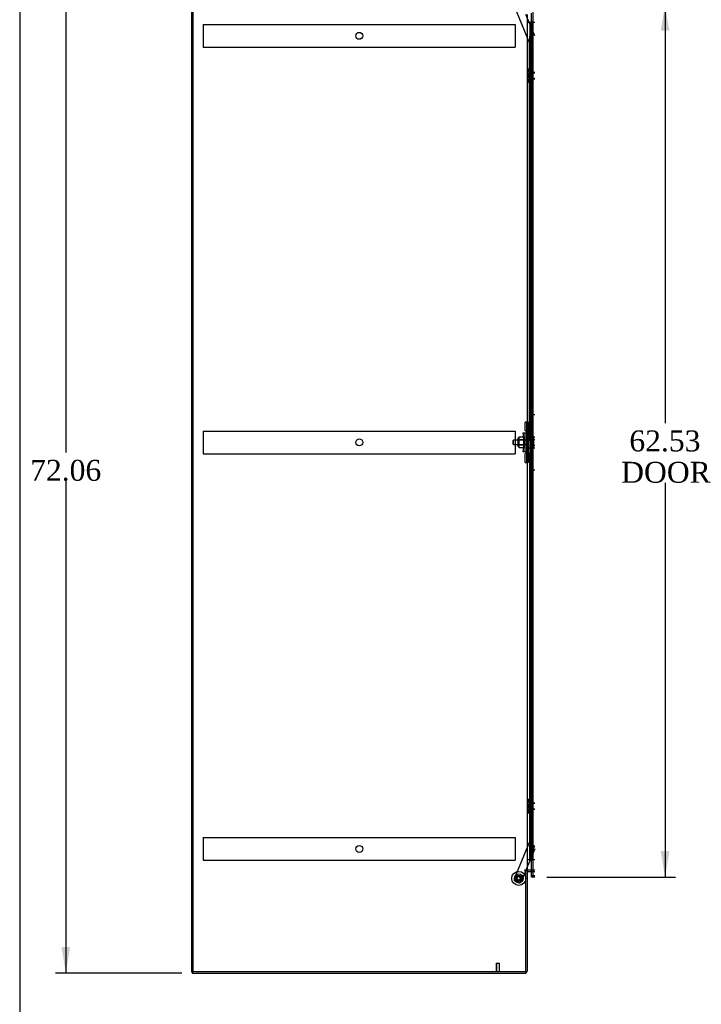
# Model space of a CAD drawing. Header units: inches. Extents: x 1 to 299, y -2 to 199.
# Tile 2 of 9: x 1 to 50, y 62 to 132. Entities that reach past the tile are written whole.
import ezdxf
from ezdxf.enums import TextEntityAlignment as Align
from ezdxf.lldxf.tags import DXFTag

# ---------------------------------------------------------------- set-up
doc = ezdxf.new("R2010")
doc.units = ezdxf.units.IN
doc.header["$MEASUREMENT"] = 0
for name, color, linetype in [('COM53964-2', 7, 'Continuous'), ('COM55523', 7, 'Continuous'), ('COM70763-3', 7, 'Continuous'), ('COM70838', 7, 'Continuous'), ('COM70839-3', 7, 'Continuous'), ('COM71202-3', 7, 'Continuous'), ('COM71203-5', 7, 'Continuous'), ('COM71205-8', 7, 'Continuous'), ('Default', 7, 'Continuous'), ('HAN86294', 7, 'Continuous'), ('HAN86294_NUT', 7, 'Continuous'), ('NTS18147', 7, 'Continuous'), ('ROL87452', 7, 'Continuous'), ('RVT17786', 7, 'Continuous'), ('RVT19000', 7, 'Continuous'), ('SPC87322', 7, 'Continuous'), ('STD26122', 7, 'Continuous'), ('STD26258', 7, 'Continuous'), ('WAF25376', 7, 'Continuous'), ('WAM30038', 7, 'Continuous')]:
    doc.layers.add(name, color=color, linetype=linetype)
doc.styles.add('SEACAD_Times_New_Roman', font='times.ttf')
tags = doc.linetypes.add('HIDDEN2', pattern=[0.1875, 0.125, -0.0625]).pattern_tags.tags
tags[6:7] = [DXFTag(74, 4), DXFTag(75, 0), DXFTag(340, '0'), DXFTag(46, 0.0), DXFTag(50, 0.0), DXFTag(44, 0.0), DXFTag(45, 0.0)]
tags[4:5] = [DXFTag(74, 4), DXFTag(75, 0), DXFTag(340, '0'), DXFTag(46, 0.0), DXFTag(50, 0.0), DXFTag(44, 0.0), DXFTag(45, 0.0)]
doc.dimstyles.new('HAMMOND_(STH_-_300x200)', dxfattribs={"dimtxt": 1.5, "dimasz": 1.875, "dimexe": 0.75, "dimexo": 0.75, "dimgap": 0.375, "dimtad": 0, "dimtih": 1, "dimtoh": 1, "dimzin": 0, "dimdsep": 46, "dimtxsty": 'SEACAD_Times_New_Roman', "dimblk1": '_SE_FILLED', "dimblk2": '_SE_FILLED', "dimsah": 1, "dimcen": 0.75, "dimadec": 0, "dimazin": 0, "dimtfac": 0.8, "dimtofl": 0, "dimtmove": 0, "dimatfit": 3, "dimfxl": 1, "dimtolj": 1, "dimtzin": 0, "dimarcsym": 0})

# ---------------------------------------------------------------- blocks, each defined once
blk = doc.blocks.new('SE4')
at = {"layer": 'COM53964-2', "color": 7, "linetype": 'HIDDEN2'}
for p, q in [((14.515, 132.04), (14.515, 131.902)), ((14.515, 132.04), (36.89, 132.04)), ((36.89, 132.04), (36.89, 131.902)), ((14.515, 131.902), (14.515, 130.553)), ((36.89, 131.902), (36.89, 130.553)), ((14.515, 130.553), (14.515, 130.415)), ((36.89, 130.553), (36.89, 130.415)), ((14.515, 130.415), (36.89, 130.415)), ((14.515, 102.91), (14.515, 102.772)), ((14.515, 102.91), (36.89, 102.91)), ((14.515, 102.772), (14.515, 101.423)), ((36.89, 102.91), (36.89, 102.772)), ((36.89, 102.772), (36.89, 101.423)), ((14.515, 101.423), (14.515, 101.285)), ((14.515, 101.285), (36.89, 101.285)), ((36.89, 101.423), (36.89, 101.285)), ((14.515, 73.78), (14.515, 73.642)), ((14.515, 73.78), (36.89, 73.78)), ((14.515, 73.642), (14.515, 72.293)), ((36.89, 73.78), (36.89, 73.642)), ((36.89, 73.642), (36.89, 72.293)), ((14.515, 72.293), (14.515, 72.155)), ((14.515, 72.155), (36.89, 72.155)), ((36.89, 72.293), (36.89, 72.155))]:
    blk.add_line(p, q, dxfattribs=at)
for centre in [(25.703, 131.228), (25.703, 102.098), (25.703, 72.968)]:
    blk.add_circle(centre, 0.25, dxfattribs=at)
at = {"layer": 'COM55523', "color": 7, "linetype": 'Continuous'}
for p, q in [((37.733, 132.205), (37.944, 132.205)), ((37.944, 132.205), (38.148, 132.205)), ((37.944, 131.205), (37.944, 132.205)), ((37.968, 132.214), (37.968, 132.24)), ((37.968, 132.24), (38.018, 132.24)), ((38.018, 132.214), (37.968, 132.214)), ((37.981, 132.214), (37.981, 132.205)), ((38.018, 132.24), (38.043, 132.24)), ((38.018, 132.214), (38.043, 132.214)), ((38.043, 132.24), (38.093, 132.24)), ((38.093, 132.214), (38.043, 132.214)), ((38.081, 132.205), (38.081, 132.214)), ((38.093, 132.24), (38.093, 132.214)), ((38.148, 132.205), (38.15, 132.205)), ((38.148, 131.205), (38.148, 132.205)), ((38.148, 131.205), (37.944, 131.205)), ((37.944, 130.205), (37.944, 131.205)), ((38.148, 131.205), (37.944, 131.205)), ((38.148, 130.205), (38.148, 131.205)), ((38.148, 130.205), (37.944, 130.205)), ((38.148, 130.205), (37.944, 130.205)), ((37.944, 129.205), (37.944, 130.205)), ((38.148, 129.205), (38.148, 130.205)), ((38.148, 129.205), (37.944, 129.205)), ((37.944, 128.205), (37.944, 129.205)), ((38.148, 129.205), (37.944, 129.205)), ((38.148, 128.205), (38.148, 129.205)), ((38.148, 128.205), (37.944, 128.205)), ((38.148, 128.205), (37.944, 128.205)), ((37.944, 127.205), (37.944, 128.205)), ((38.148, 127.205), (38.148, 128.205)), ((38.148, 127.205), (37.944, 127.205)), ((37.944, 126.205), (37.944, 127.205)), ((38.148, 127.205), (37.944, 127.205)), ((38.148, 126.205), (38.148, 127.205)), ((38.148, 126.205), (37.944, 126.205)), ((38.148, 126.205), (37.944, 126.205)), ((37.944, 125.205), (37.944, 126.205)), ((38.148, 125.205), (38.148, 126.205)), ((38.148, 125.205), (37.944, 125.205)), ((37.944, 124.205), (37.944, 125.205)), ((38.148, 125.205), (37.944, 125.205)), ((38.148, 124.205), (38.148, 125.205)), ((38.148, 124.205), (37.944, 124.205)), ((38.148, 124.205), (37.944, 124.205)), ((37.944, 123.205), (37.944, 124.205)), ((38.148, 123.205), (38.148, 124.205)), ((38.148, 123.205), (37.944, 123.205)), ((37.944, 122.205), (37.944, 123.205)), ((38.148, 123.205), (37.944, 123.205)), ((38.148, 122.205), (38.148, 123.205)), ((38.148, 122.205), (37.944, 122.205)), ((38.148, 122.205), (37.944, 122.205)), ((37.944, 121.205), (37.944, 122.205)), ((38.148, 121.205), (38.148, 122.205)), ((38.148, 121.205), (37.944, 121.205)), ((37.944, 120.205), (37.944, 121.205)), ((38.148, 121.205), (37.944, 121.205)), ((38.148, 120.205), (38.148, 121.205)), ((38.148, 120.205), (37.944, 120.205)), ((38.148, 120.205), (37.944, 120.205)), ((37.944, 119.205), (37.944, 120.205)), ((38.148, 119.205), (38.148, 120.205)), ((38.148, 119.205), (37.944, 119.205)), ((37.944, 118.205), (37.944, 119.205)), ((38.148, 119.205), (37.944, 119.205)), ((38.148, 118.205), (38.148, 119.205)), ((38.148, 118.205), (37.944, 118.205)), ((38.148, 118.205), (37.944, 118.205)), ((37.944, 117.205), (37.944, 118.205)), ((38.148, 117.205), (38.148, 118.205)), ((38.148, 117.205), (37.944, 117.205)), ((37.944, 116.205), (37.944, 117.205)), ((38.148, 117.205), (37.944, 117.205)), ((38.148, 116.205), (38.148, 117.205)), ((38.148, 116.205), (37.944, 116.205)), ((38.148, 116.205), (37.944, 116.205)), ((37.944, 115.205), (37.944, 116.205)), ((38.148, 115.205), (38.148, 116.205)), ((38.148, 115.205), (37.944, 115.205)), ((37.944, 114.205), (37.944, 115.205)), ((38.148, 115.205), (37.944, 115.205)), ((38.148, 114.205), (38.148, 115.205)), ((38.148, 114.205), (37.944, 114.205)), ((38.148, 114.205), (37.944, 114.205)), ((37.944, 113.205), (37.944, 114.205)), ((38.148, 113.205), (38.148, 114.205)), ((38.148, 113.205), (37.944, 113.205)), ((37.944, 112.205), (37.944, 113.205)), ((38.148, 113.205), (37.944, 113.205)), ((38.148, 112.205), (38.148, 113.205)), ((38.148, 112.205), (37.944, 112.205)), ((38.148, 112.205), (37.944, 112.205)), ((37.944, 111.205), (37.944, 112.205)), ((38.148, 111.205), (38.148, 112.205)), ((38.148, 111.205), (37.944, 111.205)), ((37.944, 110.205), (37.944, 111.205)), ((38.148, 111.205), (37.944, 111.205)), ((38.148, 110.205), (38.148, 111.205)), ((38.148, 110.205), (37.944, 110.205)), ((38.148, 110.205), (37.944, 110.205)), ((37.944, 109.205), (37.944, 110.205)), ((38.148, 109.205), (38.148, 110.205)), ((38.148, 109.205), (37.944, 109.205)), ((37.944, 108.205), (37.944, 109.205)), ((38.148, 109.205), (37.944, 109.205)), ((38.148, 108.205), (38.148, 109.205)), ((38.148, 108.205), (37.944, 108.205)), ((38.148, 108.205), (37.944, 108.205)), ((37.944, 107.205), (37.944, 108.205)), ((38.148, 107.205), (38.148, 108.205)), ((38.148, 107.205), (37.944, 107.205)), ((37.944, 106.205), (37.944, 107.205)), ((38.148, 107.205), (37.944, 107.205)), ((38.148, 106.205), (38.148, 107.205)), ((38.148, 106.205), (37.944, 106.205)), ((38.148, 106.205), (37.944, 106.205)), ((37.944, 105.205), (37.944, 106.205)), ((38.148, 105.205), (38.148, 106.205)), ((38.148, 105.205), (37.944, 105.205)), ((37.944, 104.205), (37.944, 105.205)), ((38.148, 105.205), (37.944, 105.205)), ((38.148, 104.205), (38.148, 105.205)), ((38.148, 104.205), (37.944, 104.205)), ((38.148, 104.205), (37.944, 104.205)), ((37.944, 103.205), (37.944, 104.205)), ((38.148, 103.205), (38.148, 104.205)), ((38.148, 103.205), (37.944, 103.205)), ((37.944, 102.205), (37.944, 103.205)), ((38.148, 103.205), (37.944, 103.205)), ((38.148, 102.205), (38.148, 103.205)), ((38.148, 102.205), (37.944, 102.205)), ((38.148, 102.205), (37.944, 102.205)), ((37.944, 101.205), (37.944, 102.205)), ((38.148, 101.205), (38.148, 102.205)), ((38.148, 101.205), (37.944, 101.205)), ((37.944, 100.205), (37.944, 101.205)), ((38.148, 101.205), (37.944, 101.205)), ((38.148, 100.205), (38.148, 101.205)), ((38.148, 100.205), (37.944, 100.205)), ((38.148, 100.205), (37.944, 100.205)), ((37.944, 99.205), (37.944, 100.205)), ((38.148, 99.205), (38.148, 100.205)), ((38.148, 99.205), (37.944, 99.205)), ((37.944, 98.205), (37.944, 99.205)), ((38.148, 99.205), (37.944, 99.205)), ((38.148, 98.205), (38.148, 99.205)), ((38.148, 98.205), (37.944, 98.205)), ((38.148, 98.205), (37.944, 98.205)), ((37.944, 97.205), (37.944, 98.205)), ((38.148, 97.205), (38.148, 98.205)), ((38.148, 97.205), (37.944, 97.205)), ((37.944, 96.205), (37.944, 97.205)), ((38.148, 97.205), (37.944, 97.205)), ((38.148, 96.205), (38.148, 97.205)), ((38.148, 96.205), (37.944, 96.205)), ((38.148, 96.205), (37.944, 96.205)), ((37.944, 95.205), (37.944, 96.205)), ((38.148, 95.205), (38.148, 96.205)), ((38.148, 95.205), (37.944, 95.205)), ((37.944, 94.205), (37.944, 95.205)), ((38.148, 95.205), (37.944, 95.205)), ((38.148, 94.205), (38.148, 95.205)), ((38.148, 94.205), (37.944, 94.205)), ((38.148, 94.205), (37.944, 94.205)), ((37.944, 93.205), (37.944, 94.205)), ((38.148, 93.205), (38.148, 94.205)), ((38.148, 93.205), (37.944, 93.205)), ((37.944, 92.205), (37.944, 93.205)), ((38.148, 93.205), (37.944, 93.205)), ((38.148, 92.205), (38.148, 93.205)), ((38.148, 92.205), (37.944, 92.205)), ((38.148, 92.205), (37.944, 92.205)), ((37.944, 91.205), (37.944, 92.205)), ((38.148, 91.205), (38.148, 92.205)), ((38.148, 91.205), (37.944, 91.205)), ((37.944, 90.205), (37.944, 91.205)), ((38.148, 91.205), (37.944, 91.205)), ((38.148, 90.205), (38.148, 91.205)), ((38.148, 90.205), (37.944, 90.205)), ((38.148, 90.205), (37.944, 90.205)), ((37.944, 89.205), (37.944, 90.205)), ((38.148, 89.205), (38.148, 90.205)), ((38.148, 89.205), (37.944, 89.205)), ((37.944, 88.205), (37.944, 89.205)), ((38.148, 89.205), (37.944, 89.205)), ((38.148, 88.205), (38.148, 89.205)), ((38.148, 88.205), (37.944, 88.205)), ((38.148, 88.205), (37.944, 88.205)), ((37.944, 87.205), (37.944, 88.205)), ((38.148, 87.205), (38.148, 88.205)), ((38.148, 87.205), (37.944, 87.205)), ((37.944, 86.205), (37.944, 87.205)), ((38.148, 87.205), (37.944, 87.205)), ((38.148, 86.205), (38.148, 87.205)), ((38.148, 86.205), (37.944, 86.205)), ((38.148, 86.205), (37.944, 86.205)), ((37.944, 85.205), (37.944, 86.205)), ((38.148, 85.205), (38.148, 86.205)), ((38.148, 85.205), (37.944, 85.205)), ((37.944, 84.205), (37.944, 85.205)), ((38.148, 85.205), (37.944, 85.205)), ((38.148, 84.205), (38.148, 85.205)), ((38.148, 84.205), (37.944, 84.205)), ((38.148, 84.205), (37.944, 84.205)), ((37.944, 83.205), (37.944, 84.205)), ((38.148, 83.205), (38.148, 84.205)), ((38.148, 83.205), (37.944, 83.205)), ((37.944, 82.205), (37.944, 83.205)), ((38.148, 83.205), (37.944, 83.205)), ((38.148, 82.205), (38.148, 83.205)), ((38.148, 82.205), (37.944, 82.205)), ((38.148, 82.205), (37.944, 82.205)), ((37.944, 81.205), (37.944, 82.205)), ((38.148, 81.205), (38.148, 82.205)), ((38.148, 81.205), (37.944, 81.205)), ((37.944, 80.205), (37.944, 81.205)), ((38.148, 81.205), (37.944, 81.205)), ((38.148, 80.205), (38.148, 81.205)), ((38.148, 80.205), (37.944, 80.205)), ((38.148, 80.205), (37.944, 80.205)), ((37.944, 79.205), (37.944, 80.205)), ((38.148, 79.205), (38.148, 80.205)), ((38.148, 79.205), (37.944, 79.205)), ((37.944, 78.205), (37.944, 79.205)), ((38.148, 79.205), (37.944, 79.205)), ((38.148, 78.205), (38.148, 79.205)), ((38.148, 78.205), (37.944, 78.205)), ((38.148, 78.205), (37.944, 78.205)), ((37.944, 77.205), (37.944, 78.205)), ((38.148, 77.205), (38.148, 78.205)), ((38.148, 77.205), (37.944, 77.205)), ((37.944, 76.205), (37.944, 77.205)), ((38.148, 77.205), (37.944, 77.205)), ((38.148, 76.205), (38.148, 77.205)), ((38.148, 76.205), (37.944, 76.205)), ((38.148, 76.205), (37.944, 76.205)), ((37.944, 75.205), (37.944, 76.205)), ((38.148, 75.205), (38.148, 76.205)), ((38.148, 75.205), (37.944, 75.205)), ((37.944, 74.205), (37.944, 75.205)), ((38.148, 75.205), (37.944, 75.205)), ((38.148, 74.205), (38.148, 75.205)), ((38.148, 74.205), (37.944, 74.205)), ((38.148, 74.205), (37.944, 74.205)), ((37.944, 73.205), (37.944, 74.205)), ((38.148, 73.205), (38.148, 74.205)), ((38.148, 73.205), (37.944, 73.205)), ((37.944, 72.205), (37.944, 73.205)), ((38.148, 73.205), (37.944, 73.205)), ((38.148, 72.205), (38.148, 73.205)), ((37.733, 72.205), (37.944, 72.205)), ((37.944, 72.205), (38.148, 72.205)), ((38.148, 72.205), (38.15, 72.205))]:
    blk.add_line(p, q, dxfattribs=at)
at = {"layer": 'COM55523', "color": 7, "linetype": 'HIDDEN2'}
for p, q in [((37.981, 132.205), (37.981, 72.205)), ((38.081, 72.205), (38.081, 132.205)), ((38.15, 132.205), (38.285, 132.205)), ((37.944, 131.205), (37.914, 131.205)), ((37.914, 131.205), (37.914, 130.205)), ((37.944, 130.205), (37.914, 130.205)), ((37.944, 129.205), (37.914, 129.205)), ((37.914, 129.205), (37.914, 128.205)), ((37.944, 128.205), (37.914, 128.205)), ((37.944, 127.205), (37.914, 127.205)), ((37.914, 127.205), (37.914, 126.205)), ((37.944, 126.205), (37.914, 126.205)), ((37.944, 125.205), (37.914, 125.205)), ((37.914, 125.205), (37.914, 124.205)), ((37.944, 124.205), (37.914, 124.205)), ((37.944, 123.205), (37.914, 123.205)), ((37.914, 123.205), (37.914, 122.205)), ((37.944, 122.205), (37.914, 122.205)), ((37.944, 121.205), (37.914, 121.205)), ((37.914, 121.205), (37.914, 120.205)), ((37.944, 120.205), (37.914, 120.205)), ((37.944, 119.205), (37.914, 119.205)), ((37.914, 119.205), (37.914, 118.205)), ((37.944, 118.205), (37.914, 118.205)), ((37.944, 117.205), (37.914, 117.205)), ((37.914, 117.205), (37.914, 116.205)), ((37.944, 116.205), (37.914, 116.205)), ((37.944, 115.205), (37.914, 115.205)), ((37.914, 115.205), (37.914, 114.205)), ((37.944, 114.205), (37.914, 114.205)), ((37.944, 113.205), (37.914, 113.205)), ((37.914, 113.205), (37.914, 112.205)), ((37.944, 112.205), (37.914, 112.205)), ((37.944, 111.205), (37.914, 111.205)), ((37.914, 111.205), (37.914, 110.205)), ((37.944, 110.205), (37.914, 110.205)), ((37.944, 109.205), (37.914, 109.205)), ((37.914, 109.205), (37.914, 108.205)), ((37.944, 108.205), (37.914, 108.205)), ((37.944, 107.205), (37.914, 107.205)), ((37.914, 107.205), (37.914, 106.205)), ((37.944, 106.205), (37.914, 106.205)), ((37.944, 105.205), (37.914, 105.205)), ((37.914, 105.205), (37.914, 104.205)), ((37.944, 104.205), (37.914, 104.205)), ((37.944, 103.205), (37.914, 103.205)), ((37.914, 103.205), (37.914, 102.205)), ((37.944, 102.205), (37.914, 102.205)), ((37.944, 101.205), (37.914, 101.205)), ((37.914, 101.205), (37.914, 100.205)), ((37.944, 100.205), (37.914, 100.205)), ((37.944, 99.205), (37.914, 99.205)), ((37.914, 99.205), (37.914, 98.205)), ((37.944, 98.205), (37.914, 98.205)), ((37.944, 97.205), (37.914, 97.205)), ((37.914, 97.205), (37.914, 96.205)), ((37.944, 96.205), (37.914, 96.205)), ((37.944, 95.205), (37.914, 95.205)), ((37.914, 95.205), (37.914, 94.205)), ((37.944, 94.205), (37.914, 94.205)), ((37.944, 93.205), (37.914, 93.205)), ((37.914, 93.205), (37.914, 92.205)), ((37.944, 92.205), (37.914, 92.205)), ((37.944, 91.205), (37.914, 91.205)), ((37.914, 91.205), (37.914, 90.205)), ((37.944, 90.205), (37.914, 90.205)), ((37.944, 89.205), (37.914, 89.205)), ((37.914, 89.205), (37.914, 88.205)), ((37.944, 88.205), (37.914, 88.205)), ((37.944, 87.205), (37.914, 87.205)), ((37.914, 87.205), (37.914, 86.205)), ((37.944, 86.205), (37.914, 86.205)), ((37.944, 85.205), (37.914, 85.205)), ((37.914, 85.205), (37.914, 84.205)), ((37.944, 84.205), (37.914, 84.205)), ((37.944, 83.205), (37.914, 83.205)), ((37.914, 83.205), (37.914, 82.205)), ((37.944, 82.205), (37.914, 82.205)), ((37.944, 81.205), (37.914, 81.205)), ((37.914, 81.205), (37.914, 80.205)), ((37.944, 80.205), (37.914, 80.205)), ((37.944, 79.205), (37.914, 79.205)), ((37.914, 79.205), (37.914, 78.205)), ((37.944, 78.205), (37.914, 78.205)), ((37.944, 77.205), (37.914, 77.205)), ((37.914, 77.205), (37.914, 76.205)), ((37.944, 76.205), (37.914, 76.205)), ((37.944, 75.205), (37.914, 75.205)), ((37.914, 75.205), (37.914, 74.205)), ((37.944, 74.205), (37.914, 74.205)), ((37.944, 73.205), (37.914, 73.205)), ((37.914, 73.205), (37.914, 72.205)), ((38.15, 72.205), (38.285, 72.205))]:
    blk.add_line(p, q, dxfattribs=at)
at = {"layer": 'COM70763-3', "color": 7, "linetype": 'Continuous'}
for p, q in [((13.673, 136.031), (13.673, 64.161)), ((13.673, 64.161), (13.733, 64.161))]:
    blk.add_line(p, q, dxfattribs=at)
at = {"layer": 'COM70763-3', "color": 7, "linetype": 'HIDDEN2'}
blk.add_line((13.768, 136.031), (13.768, 64.161), dxfattribs=at)
at = {"layer": 'COM70838', "color": 7, "linetype": 'HIDDEN2'}
for p, q in [((37.718, 103.543), (37.843, 103.543)), ((37.718, 103.418), (37.718, 103.543)), ((37.718, 100.793), (37.718, 103.418)), ((37.843, 103.543), (37.843, 103.418)), ((37.843, 100.793), (37.843, 103.418)), ((37.431, 102.793), (37.601, 102.793)), ((37.431, 102.793), (37.531, 102.105)), ((37.601, 101.418), (37.601, 102.793)), ((37.601, 102.793), (37.704, 102.793)), ((37.531, 102.105), (37.431, 101.418)), ((37.601, 101.418), (37.431, 101.418)), ((37.714, 101.418), (37.601, 101.418)), ((37.718, 100.668), (37.718, 100.793)), ((37.843, 100.668), (37.718, 100.668)), ((37.843, 100.793), (37.843, 100.668))]:
    blk.add_line(p, q, dxfattribs=at)
for centre, start, end in [((37.601, 102.848), 331.96016, 0), ((37.601, 101.39), 0, 13.54456)]:
    blk.add_arc(centre, 0.117, start, end, dxfattribs=at)
at = {"layer": 'COM70839-3', "color": 7, "linetype": 'HIDDEN2'}
for p, q in [((37.918, 130.733), (36.818, 133.39)), ((38.285, 131.236), (37.657, 132.751)), ((37.904, 102.856), (37.918, 130.733)), ((37.974, 102.968), (37.975, 103.981)), ((38.1, 104.106), (38.285, 104.106)), ((37.904, 101.355), (37.918, 73.477)), ((37.975, 100.23), (37.974, 101.243)), ((38.285, 100.105), (38.1, 100.105)), ((37.918, 73.477), (36.818, 70.821)), ((38.285, 72.975), (37.65, 71.441)), ((37.637, 71.411), (37.309, 70.618)), ((37.146, 70.55), (36.886, 70.658))]:
    blk.add_line(p, q, dxfattribs=at)
at = {"layer": 'COM70839-3', "color": 7, "linetype": 'Continuous'}
blk.add_line((37.65, 71.441), (37.637, 71.411), dxfattribs=at)
at = {"layer": 'COM70839-3', "color": 7, "linetype": 'HIDDEN2'}
blk.add_circle((37.138, 70.858), 0.129, dxfattribs=at)
for centre, start, end in [((38.1, 103.981), 89.97251, 179.97251), ((37.849, 102.968), 296.07639, 359.97251), ((37.849, 101.243), 0.02749, 63.92361), ((38.1, 100.23), 180.02749, 270.02749), ((36.934, 70.773), 157.51549, 247.51549), ((37.193, 70.666), 247.51549, 337.51549)]:
    blk.add_arc(centre, 0.125, start, end, dxfattribs=at)
at = {"layer": 'COM71202-3', "color": 7, "linetype": 'Continuous'}
for p, q in [((38.15, 133.376), (38.15, 71.034)), ((38.045, 71.034), (38.045, 71.346)), ((38.045, 70.939), (38.045, 71.034)), ((38.285, 71.034), (38.045, 71.034)), ((38.15, 71.034), (38.045, 71.034)), ((38.285, 70.939), (38.045, 70.939)), ((38.15, 71.034), (38.285, 71.034))]:
    blk.add_line(p, q, dxfattribs=at)
at = {"layer": 'COM71202-3', "color": 7, "linetype": 'HIDDEN2'}
blk.add_line((38.045, 71.346), (38.045, 132.846), dxfattribs=at)
at = {"layer": 'COM71203-5', "color": 7, "linetype": 'Continuous'}
for p, q in [((13.733, 64.161), (13.733, 136.031)), ((37.733, 132.751), (37.733, 71.441)), ((37.59, 71.441), (37.56, 71.441)), ((37.56, 71.411), (37.638, 71.411)), ((37.733, 71.441), (37.59, 71.441)), ((37.638, 64.161), (37.638, 71.411)), ((37.733, 71.441), (37.781, 71.441)), ((38.15, 71.441), (37.781, 71.441)), ((37.638, 64.161), (13.733, 64.161))]:
    blk.add_line(p, q, dxfattribs=at)
at = {"layer": 'COM71203-5', "color": 7, "linetype": 'HIDDEN2'}
blk.add_line((38.285, 71.441), (38.15, 71.441), dxfattribs=at)
at = {"layer": 'COM71203-5', "color": 7, "linetype": 'Continuous'}
blk.add_arc((37.56, 71.426), 0.015, 90, 270, dxfattribs=at)
at = {"layer": 'COM71205-8', "color": 7, "linetype": 'Continuous'}
for p, q in [((37.638, 71.411), (37.733, 71.411)), ((37.733, 71.411), (37.733, 64.209)), ((37.781, 71.346), (38.15, 71.346)), ((13.733, 64.161), (13.733, 64.066)), ((13.733, 64.066), (37.59, 64.066))]:
    blk.add_line(p, q, dxfattribs=at)
at = {"layer": 'COM71205-8', "color": 7, "linetype": 'HIDDEN2'}
blk.add_line((38.15, 71.346), (38.285, 71.346), dxfattribs=at)
at = {"layer": 'COM71205-8', "color": 7, "linetype": 'Continuous'}
for centre, radius, start, end in [((37.781, 71.298), 0.143, 90, 127.79488), ((37.781, 71.298), 0.048, 90, 180), ((37.59, 64.209), 0.143, 270, 0)]:
    blk.add_arc(centre, radius, start, end, dxfattribs=at)
at = {"layer": 'COM71205-8', "color": 7, "linetype": 'HIDDEN2'}
blk.add_arc((37.59, 64.209), 0.048, 270, 0, dxfattribs=at)
at = {"layer": 'HAN86294', "color": 7, "linetype": 'HIDDEN2'}
for p, q in [((38.218, 102.305), (38.218, 102.501)), ((38.218, 102.501), (38.285, 102.501)), ((38.218, 101.906), (38.218, 102.305)), ((38.218, 102.305), (38.285, 102.305)), ((36.758, 102.265), (36.728, 102.235)), ((36.728, 101.975), (36.728, 102.235)), ((36.728, 101.975), (36.758, 101.945)), ((36.758, 101.945), (36.758, 102.265)), ((37.718, 102.265), (36.758, 102.265)), ((36.758, 101.945), (37.718, 101.945)), ((38.093, 102.265), (38.218, 102.265)), ((38.093, 102.105), (38.093, 102.265)), ((38.093, 101.945), (38.093, 102.105)), ((38.093, 101.945), (38.218, 101.945)), ((38.218, 101.71), (38.218, 101.906)), ((38.218, 101.906), (38.285, 101.906)), ((38.218, 101.71), (38.285, 101.71))]:
    blk.add_line(p, q, dxfattribs=at)
at = {"layer": 'HAN86294_NUT', "color": 7, "linetype": 'HIDDEN2'}
for p, q in [((37.096, 101.803), (37.096, 102.408)), ((37.176, 102.438), (37.126, 102.438)), ((37.176, 102.489), (37.501, 102.489)), ((37.176, 102.393), (37.176, 102.489)), ((37.176, 102.297), (37.176, 102.393)), ((37.176, 102.297), (37.501, 102.297)), ((37.176, 102.105), (37.176, 102.297)), ((37.501, 102.297), (37.501, 102.489)), ((37.501, 101.913), (37.501, 102.297)), ((37.126, 101.773), (37.176, 101.773)), ((37.176, 101.913), (37.176, 102.105)), ((37.176, 101.913), (37.501, 101.913)), ((37.176, 101.817), (37.176, 101.913)), ((37.176, 101.721), (37.176, 101.817)), ((37.176, 101.721), (37.501, 101.721)), ((37.501, 101.721), (37.501, 101.913))]:
    blk.add_line(p, q, dxfattribs=at)
for centre, start, end in [((37.126, 102.408), 90, 180), ((37.126, 101.803), 180, 270)]:
    blk.add_arc(centre, 0.03, start, end, dxfattribs=at)
at = {"layer": 'NTS18147', "color": 7, "linetype": 'HIDDEN2'}
for p, q in [((37.792, 128.777), (37.792, 128.723)), ((37.854, 128.872), (37.854, 128.876)), ((37.917, 128.876), (37.854, 128.876)), ((37.854, 128.872), (37.917, 128.872)), ((37.854, 128.683), (37.854, 128.565)), ((37.917, 128.683), (37.854, 128.683)), ((37.854, 128.565), (37.917, 128.565)), ((37.917, 128.872), (37.917, 128.876)), ((37.917, 128.683), (37.917, 128.872)), ((37.917, 128.565), (37.917, 128.683)), ((38.285, 128.596), (37.917, 128.596)), ((37.917, 128.188), (37.917, 128.565)), ((37.792, 128.03), (37.792, 127.975)), ((37.854, 128.188), (37.854, 128.07)), ((37.917, 128.188), (37.854, 128.188)), ((37.854, 128.07), (37.917, 128.07)), ((37.854, 127.881), (37.854, 127.876)), ((37.917, 127.881), (37.854, 127.881)), ((37.854, 127.876), (37.917, 127.876)), ((37.917, 128.07), (37.917, 128.188)), ((37.917, 128.156), (38.285, 128.156)), ((37.917, 127.881), (37.917, 128.07)), ((37.917, 127.881), (37.917, 127.876)), ((37.792, 76.435), (37.792, 76.381)), ((37.854, 76.53), (37.854, 76.534)), ((37.917, 76.534), (37.854, 76.534)), ((37.854, 76.53), (37.917, 76.53)), ((37.854, 76.341), (37.854, 76.223)), ((37.917, 76.341), (37.854, 76.341)), ((37.854, 76.223), (37.917, 76.223)), ((37.917, 76.53), (37.917, 76.534)), ((37.917, 76.341), (37.917, 76.53)), ((37.917, 76.223), (37.917, 76.341)), ((38.285, 76.254), (37.917, 76.254)), ((37.917, 75.846), (37.917, 76.223)), ((37.792, 75.688), (37.792, 75.633)), ((37.854, 75.846), (37.854, 75.728)), ((37.917, 75.846), (37.854, 75.846)), ((37.854, 75.728), (37.917, 75.728)), ((37.854, 75.539), (37.854, 75.534)), ((37.917, 75.539), (37.854, 75.539)), ((37.854, 75.534), (37.917, 75.534)), ((37.917, 75.728), (37.917, 75.846)), ((37.917, 75.814), (38.285, 75.814)), ((37.917, 75.539), (37.917, 75.728)), ((37.917, 75.539), (37.917, 75.534))]:
    blk.add_line(p, q, dxfattribs=at)
for centre in [(38.11, 128.376), (38.11, 76.034)]:
    blk.add_arc(centre, 0.318, 143.63381, 216.36619, dxfattribs=at)
for centre, start_param, end_param in [((38.11, 128.777), 2.506883, 3.776302), ((38.11, 128.723), 3.141593, 3.776302), ((38.11, 127.975), 2.506883, 3.776302), ((38.11, 128.03), 2.506883, 3.141593), ((38.11, 76.435), 2.506883, 3.776302), ((38.11, 76.381), 3.141593, 3.776302), ((38.11, 75.633), 2.506883, 3.776302), ((38.11, 75.688), 2.506883, 3.141593)]:
    blk.add_ellipse(centre, major_axis=(0.318, 0), ratio=0.5, start_param=start_param, end_param=end_param, dxfattribs=at)
at = {"layer": 'ROL87452', "color": 7, "linetype": 'HIDDEN2'}
blk.add_circle((37.138, 70.858), 0.5, dxfattribs=at)
at = {"layer": 'RVT17786', "color": 7, "linetype": 'HIDDEN2'}
for radius in [0.217, 0.125]:
    blk.add_circle((37.138, 70.858), radius, dxfattribs=at)
at = {"layer": 'RVT19000', "color": 7, "linetype": 'HIDDEN2'}
for p, q in [((37.605, 102.918), (37.605, 103.543)), ((37.718, 103.543), (37.605, 103.543)), ((37.718, 103.543), (37.718, 103.543)), ((37.843, 103.426), (37.718, 103.426)), ((37.718, 103.036), (37.843, 103.036)), ((38.055, 103.371), (37.843, 103.371)), ((37.843, 103.09), (38.055, 103.09)), ((38.055, 103.09), (38.055, 103.371)), ((37.605, 102.918), (37.718, 102.918)), ((37.605, 100.667), (37.605, 101.292)), ((37.718, 101.292), (37.605, 101.292)), ((37.843, 101.175), (37.718, 101.175)), ((38.055, 101.12), (37.843, 101.12)), ((38.055, 100.839), (38.055, 101.12)), ((37.605, 100.667), (37.718, 100.667)), ((37.718, 100.785), (37.843, 100.785)), ((37.718, 100.667), (37.718, 100.668)), ((37.843, 100.839), (38.055, 100.839))]:
    blk.add_line(p, q, dxfattribs=at)
at = {"layer": 'SPC87322', "color": 7, "linetype": 'HIDDEN2'}
for p, q in [((37.718, 102.343), (37.843, 102.343)), ((37.718, 102.333), (37.843, 102.333)), ((38.218, 102.498), (37.843, 102.498)), ((37.718, 101.878), (37.843, 101.878)), ((37.718, 101.868), (37.843, 101.868)), ((37.843, 101.713), (38.218, 101.713))]:
    blk.add_line(p, q, dxfattribs=at)
at = {"layer": 'STD26122', "color": 7, "linetype": 'HIDDEN2'}
for p, q in [((37.86, 128.561), (37.825, 128.526)), ((37.825, 128.226), (37.825, 128.526)), ((37.86, 128.561), (37.86, 128.191)), ((38.285, 128.561), (37.86, 128.561)), ((37.825, 128.226), (37.86, 128.191)), ((37.86, 128.191), (38.285, 128.191)), ((37.86, 76.219), (37.825, 76.184)), ((37.86, 76.219), (37.86, 75.849)), ((38.285, 76.219), (37.86, 76.219)), ((37.825, 75.884), (37.825, 76.184)), ((37.825, 75.884), (37.86, 75.849)), ((37.86, 75.849), (38.285, 75.849))]:
    blk.add_line(p, q, dxfattribs=at)
at = {"layer": 'STD26258', "color": 7, "linetype": 'HIDDEN2'}
for p, q in [((38.2, 72.909), (38.2, 73.159)), ((38.285, 73.159), (38.2, 73.159)), ((38.2, 73.129), (38.285, 73.129)), ((38.2, 72.94), (38.285, 72.94)), ((38.2, 72.909), (38.285, 72.909)), ((35.513, 64.786), (35.763, 64.786)), ((35.513, 64.786), (35.513, 64.193)), ((35.543, 64.786), (35.543, 64.193)), ((35.732, 64.786), (35.732, 64.193)), ((35.763, 64.193), (35.763, 64.786)), ((35.481, 64.193), (35.794, 64.193)), ((35.481, 64.193), (35.481, 64.161)), ((35.794, 64.161), (35.794, 64.193))]:
    blk.add_line(p, q, dxfattribs=at)
at = {"layer": 'WAF25376', "color": 7, "linetype": 'HIDDEN2'}
for radius in [0.315, 0.14]:
    blk.add_circle((37.138, 70.858), radius, dxfattribs=at)
at = {"layer": 'WAM30038', "color": 7, "linetype": 'HIDDEN2'}
for p, q in [((38.042, 128.001), (38.042, 128.751)), ((38.066, 128.751), (38.042, 128.751)), ((38.066, 128.001), (38.066, 128.751)), ((38.081, 128.558), (38.114, 128.537)), ((38.13, 128.55), (38.085, 128.578)), ((38.085, 128.554), (38.13, 128.525)), ((38.114, 128.537), (38.13, 128.55)), ((38.13, 128.605), (38.13, 128.55)), ((38.13, 128.525), (38.13, 128.394)), ((38.042, 128.001), (38.066, 128.001)), ((38.13, 128.394), (38.085, 128.394)), ((38.085, 128.359), (38.13, 128.359)), ((38.13, 128.227), (38.085, 128.199)), ((38.085, 128.174), (38.13, 128.203)), ((38.114, 128.215), (38.086, 128.198)), ((38.13, 128.203), (38.114, 128.215)), ((38.13, 128.359), (38.13, 128.227)), ((38.13, 128.203), (38.13, 128.148)), ((38.042, 76.409), (38.042, 75.659)), ((38.066, 76.409), (38.042, 76.409)), ((38.066, 76.409), (38.066, 75.659)), ((38.129, 76.208), (38.085, 76.236)), ((38.085, 76.212), (38.129, 76.183)), ((38.098, 76.205), (38.114, 76.195)), ((38.114, 76.195), (38.129, 76.208)), ((38.129, 76.263), (38.129, 76.208)), ((38.042, 75.659), (38.066, 75.659)), ((38.129, 76.052), (38.085, 76.052)), ((38.085, 76.017), (38.129, 76.017)), ((38.129, 75.885), (38.085, 75.857)), ((38.085, 75.832), (38.129, 75.861)), ((38.114, 75.873), (38.086, 75.856)), ((38.129, 75.861), (38.114, 75.873)), ((38.129, 76.183), (38.129, 76.052)), ((38.129, 76.017), (38.129, 75.885)), ((38.129, 75.861), (38.129, 75.806))]:
    blk.add_line(p, q, dxfattribs=at)
for centre, radius, start, end in [((38.653, 129.282), 0.854, 226.55474, 228.29011), ((38.084, 128.376), 0.0182, 87.1609, 177.99424), ((38.084, 128.377), 0.0181, 181.77183, 273.07302), ((38.65, 127.473), 0.85, 131.70584, 133.44931), ((38.653, 76.94), 0.854, 226.55474, 228.29011), ((38.084, 76.034), 0.0182, 87.1609, 177.99424), ((38.084, 76.035), 0.0181, 181.77183, 273.07302), ((38.65, 75.131), 0.85, 131.70584, 133.44931)]:
    blk.add_arc(centre, radius, start, end, dxfattribs=at)
for points, knots in [([(38.066, 128.578), (38.066, 128.576), (38.066, 128.574), (38.069, 128.569), (38.071, 128.567), (38.076, 128.56), (38.08, 128.556), (38.085, 128.554)], [0, 0, 0, 0, 0.25, 0.25, 0.5, 0.5, 1, 1, 1, 1]), ([(38.085, 128.578), (38.083, 128.58), (38.08, 128.581), (38.076, 128.583), (38.074, 128.583), (38.072, 128.584), (38.072, 128.584), (38.071, 128.584)], [0, 0, 0, 0, 0.25, 0.25, 0.5, 0.5, 0.5626015, 0.5626015, 0.5626015, 0.5626015]), ([(38.085, 128.645), (38.087, 128.643), (38.089, 128.641), (38.091, 128.639), (38.104, 128.628), (38.117, 128.616), (38.13, 128.605)], [0, 0, 0, 0, 0.141448, 0.141448, 0.141448, 1, 1, 1, 1]), ([(38.085, 128.199), (38.083, 128.198), (38.08, 128.196), (38.076, 128.193), (38.074, 128.191), (38.071, 128.186), (38.069, 128.184), (38.066, 128.179), (38.066, 128.176), (38.066, 128.174)], [0, 0, 0, 0, 0.25, 0.25, 0.5, 0.5, 0.75, 0.75, 1, 1, 1, 1]), ([(38.071, 128.169), (38.072, 128.169), (38.072, 128.169), (38.076, 128.17), (38.08, 128.172), (38.085, 128.174)], [0.4389304, 0.4389304, 0.4389304, 0.4389304, 0.5, 0.5, 1, 1, 1, 1]), ([(38.13, 128.148), (38.117, 128.137), (38.104, 128.125), (38.091, 128.114), (38.089, 128.112), (38.087, 128.11), (38.085, 128.108)], [0, 0, 0, 0, 0.858552, 0.858552, 0.858552, 1, 1, 1, 1]), ([(38.066, 76.236), (38.066, 76.234), (38.066, 76.232), (38.069, 76.227), (38.071, 76.225), (38.076, 76.218), (38.08, 76.214), (38.085, 76.212)], [0, 0, 0, 0, 0.25, 0.25, 0.5, 0.5, 1, 1, 1, 1]), ([(38.085, 76.236), (38.082, 76.238), (38.08, 76.239), (38.076, 76.241), (38.074, 76.241), (38.072, 76.242), (38.071, 76.242), (38.071, 76.242)], [0, 0, 0, 0, 0.25, 0.25, 0.5, 0.5, 0.5626015, 0.5626015, 0.5626015, 0.5626015]), ([(38.085, 76.303), (38.087, 76.301), (38.089, 76.299), (38.091, 76.297), (38.104, 76.286), (38.117, 76.274), (38.129, 76.263)], [0, 0, 0, 0, 0.141448, 0.141448, 0.141448, 1, 1, 1, 1]), ([(38.085, 75.857), (38.082, 75.856), (38.08, 75.854), (38.076, 75.851), (38.074, 75.849), (38.071, 75.844), (38.069, 75.842), (38.066, 75.837), (38.066, 75.834), (38.066, 75.832)], [0, 0, 0, 0, 0.25, 0.25, 0.5, 0.5, 0.75, 0.75, 1, 1, 1, 1]), ([(38.071, 75.827), (38.071, 75.827), (38.072, 75.827), (38.076, 75.828), (38.08, 75.83), (38.085, 75.832)], [0.4389304, 0.4389304, 0.4389304, 0.4389304, 0.5, 0.5, 1, 1, 1, 1]), ([(38.129, 75.806), (38.117, 75.795), (38.104, 75.783), (38.091, 75.772), (38.089, 75.77), (38.087, 75.768), (38.085, 75.766)], [0, 0, 0, 0, 0.858552, 0.858552, 0.858552, 1, 1, 1, 1])]:
    blk.add_open_spline(points, degree=3, knots=knots, dxfattribs=at)
blk = doc.blocks.new('DMBLK4880')
at = {"layer": 'Default', "linetype": 'Continuous'}
for points in [[(47.937, 131.596), (47.624, 133.471), (47.312, 131.596)], [(47.937, 72.814), (47.312, 72.814), (47.624, 70.939)]]:
    blk.add_hatch(color=7, dxfattribs=at).paths.add_polyline_path(points)
at = {"layer": 'Default', "color": 7, "linetype": 'Continuous'}
for p, q in [((39.527, 133.471), (48.374, 133.471)), ((47.624, 133.471), (47.624, 103.48)), ((47.624, 99.205), (47.624, 70.939)), ((39.161, 70.939), (48.374, 70.939))]:
    blk.add_line(p, q, dxfattribs=at)
at = {"layer": 'Default', "color": 7, "linetype": 'Continuous', "style": 'SEACAD_Times_New_Roman'}
for s, p in [('62.53', (45.065, 102.955)), ('DOOR', (44.479, 100.705))]:
    blk.add_text(s, height=1.5, dxfattribs=at).set_placement(p, align=Align.TOP_LEFT)
blk = doc.blocks.new('_SE_FILLED')
at = {"color": 0}
blk.add_line((0, 0), (-1, 0), dxfattribs=at)
blk.add_solid([(0, 0), (-1, -0.1665), (-1, 0.1665), (0, 0)], dxfattribs=at)
blk = doc.blocks.new('DMBLK4884')
at = {"layer": 'Default', "linetype": 'Continuous'}
for points in [[(4.362, 134.251), (4.987, 134.251), (4.674, 136.126)], [(4.362, 65.941), (4.674, 64.066), (4.987, 65.941)]]:
    blk.add_hatch(color=7, dxfattribs=at).paths.add_polyline_path(points)
at = {"layer": 'Default', "color": 7, "linetype": 'Continuous'}
for p, q in [((12.983, 136.126), (3.924, 136.126)), ((4.674, 136.126), (4.674, 101.371)), ((4.674, 99.346), (4.674, 64.066)), ((12.983, 64.066), (3.924, 64.066))]:
    blk.add_line(p, q, dxfattribs=at)
at = {"layer": 'Default', "color": 7, "linetype": 'Continuous', "style": 'SEACAD_Times_New_Roman'}
blk.add_text('72.06', height=1.5, dxfattribs=at).set_placement((2.115, 100.846), align=Align.TOP_LEFT)
blk = doc.blocks.new('BORDER')
at = {"layer": 'Default', "color": 7, "linetype": 'Continuous'}
blk.add_line((-41.86, 27.86), (-41.86, 0), dxfattribs=at)

msp = doc.modelspace()

# ---------------------------------------------------------------- block references
at = {"layer": 'Default', "color": 7, "xscale": 7.12, "yscale": 7.12, "zscale": 7.12}
msp.add_blockref('BORDER', (299.411, 0.564), dxfattribs=at)
at = {"layer": 'Default'}
msp.add_blockref('SE4', (0, 0), dxfattribs=at)

# ---------------------------------------------------------------- dimensions: what is measured, and where the dimension line sits
at = {"layer": 'Default', "color": 7, "linetype": 'Continuous'}
for base, p1, p2, angle, text, picture, middle, dimtype in [((4.674, 136.126), (13.733, 136.126), (13.733, 64.066), 270, '\\A1;<>', 'DMBLK4884', (4.674, 100.096), 161), ((47.624, 70.939), (38.777, 133.471), (38.411, 70.939), 90, '\\A1;<>\\PDOOR', 'DMBLK4880', (47.624, 102.205), 160)]:
    dim = msp.add_linear_dim(base=base, p1=p1, p2=p2, angle=angle, text=text, dimstyle='HAMMOND_(STH_-_300x200)', dxfattribs=at)
    dim.commit()
    dim.dimension.update_dxf_attribs({"geometry": picture, "text_midpoint": middle, "dimtype": dimtype})

doc.saveas('drawing.dxf')
